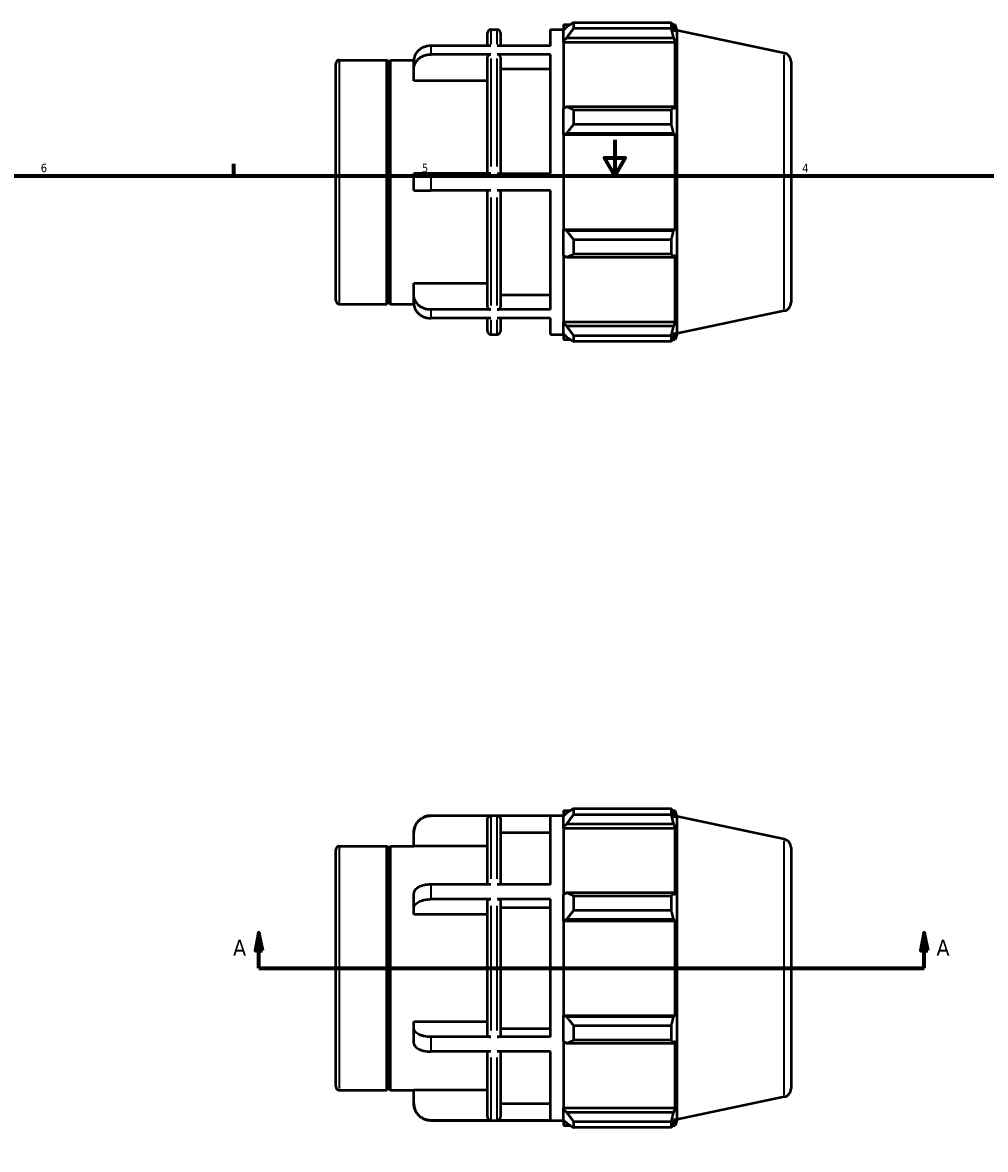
# Model space of a CAD drawing. Header units: inches. Extents: x -2.5 to 37.3, y -1.8 to 26.3.
# Tile 4 of 6: x 10.4 to 21.1, y 10.1 to 22.7. Entities that reach past the tile are written whole.
import ezdxf

# ---------------------------------------------------------------- set-up
doc = ezdxf.new("R2010")
doc.units = ezdxf.units.IN
doc.header["$MEASUREMENT"] = 0
for name, color, linetype, lineweight in [('Border (ANSI)', 7, 'Continuous', 70), ('Section Line (ANSI)', 7, 'Continuous', 70), ('Visible (ANSI)', 7, 'Continuous', 50), ('Visible Narrow (ANSI)', 7, 'Continuous', 35)]:
    doc.layers.add(name, color=color, linetype=linetype, lineweight=lineweight)
doc.styles.add('Label Text (ANSI)', font='tahoma.ttf')
doc.styles.add('Note Text (ANSI)', font='tahoma.ttf')

# ---------------------------------------------------------------- blocks, each defined once
blk = doc.blocks.new('Borders Default Border')
at = {"layer": 'Border (ANSI)'}
blk.add_line((12.75, 21), (12.75, 21.134), dxfattribs=at)
at = {"layer": 'Border (ANSI)', "flags": 128}
for points in [[(17, 21.4), (17, 21), (16.885, 21.2), (17.115, 21.2), (17, 21)], [(0.5, 1), (0.5, 21), (33.5, 21), (33.5, 1), (0.5, 1)]]:
    blk.add_lwpolyline(points, dxfattribs=at)
at = {"layer": 'Border (ANSI)', "color": 5, "true_color": 0x0000ff, "char_height": 0.0945, "attachment_point": 7, "style": 'Note Text (ANSI)'}
for s, insert in [('6', (10.595, 21.038)), ('5', (14.847, 21.038)), ('4', (19.092, 21.04))]:
    blk.add_mtext(s, dxfattribs=dict(at, insert=insert))
blk = doc.blocks.new('2dTransSection0')
at = {"layer": 'Section Line (ANSI)', "linetype": 'Continuous'}
for p, q in [((13.03, 12.558), (12.991, 12.361)), ((13.03, 12.361), (13.03, 12.558)), ((13.07, 12.361), (13.03, 12.558)), ((20.453, 12.558), (20.414, 12.361)), ((20.453, 12.361), (20.453, 12.558)), ((20.493, 12.361), (20.453, 12.558)), ((12.991, 12.361), (13.07, 12.361)), ((13.03, 12.165), (13.03, 12.361)), ((20.414, 12.361), (20.493, 12.361)), ((20.453, 12.165), (20.453, 12.361)), ((13.03, 12.165), (13.357, 12.165)), ((20.127, 12.165), (20.453, 12.165))]:
    blk.add_line(p, q, dxfattribs=at)
at = {"layer": 'Section Line (ANSI)'}
blk.add_line((13.03, 12.165), (20.453, 12.165), dxfattribs=at)
at = {"layer": 'Section Line (ANSI)', "linetype": 'Continuous', "flags": 128}
for points in [[(13.07, 12.361), (13.03, 12.558), (12.991, 12.361), (13.07, 12.361)], [(20.493, 12.361), (20.453, 12.558), (20.414, 12.361), (20.493, 12.361)]]:
    blk.add_lwpolyline(points, dxfattribs=at)
at = {"layer": 'Section Line (ANSI)'}
for points in [[(13.07, 12.361), (13.03, 12.558), (12.991, 12.361), (13.07, 12.361)], [(20.493, 12.361), (20.453, 12.558), (20.414, 12.361), (20.493, 12.361)]]:
    blk.add_solid(points, dxfattribs=at)
at = {"layer": 'Section Line (ANSI)', "char_height": 0.18, "attachment_point": 7, "style": 'Label Text (ANSI)'}
for insert in [(12.741, 12.302), (20.59, 12.302)]:
    blk.add_mtext('A', dxfattribs=dict(at, insert=insert))

msp = doc.modelspace()

# ---------------------------------------------------------------- linework, layer by layer
at = {"layer": 'Visible (ANSI)'}
for p, q in [((15.618, 22.632), (15.687, 22.632)), ((16.282, 22.449), (16.282, 22.632)), ((16.282, 22.632), (16.427, 22.632)), ((16.427, 22.688), (16.427, 22.625)), ((16.427, 22.688), (16.507, 22.688)), ((16.465, 22.661), (16.427, 22.625)), ((16.427, 22.506), (16.427, 22.625)), ((16.54, 22.709), (16.54, 22.641)), ((16.54, 22.709), (17.632, 22.709)), ((17.632, 22.641), (16.54, 22.641)), ((17.632, 22.641), (17.632, 22.709)), ((17.643, 22.688), (17.675, 22.688)), ((17.675, 22.607), (17.657, 22.661)), ((17.697, 22.621), (17.675, 22.688)), ((17.675, 22.607), (17.675, 22.688)), ((15.58, 22.449), (15.58, 22.594)), ((15.725, 22.594), (15.725, 22.449)), ((16.427, 22.506), (16.465, 22.54)), ((16.427, 22.49), (16.427, 22.506)), ((16.465, 22.54), (17.657, 22.54)), ((17.657, 22.54), (17.675, 22.49)), ((17.697, 19.24), (17.697, 22.621)), ((18.892, 22.367), (17.697, 22.621)), ((15.618, 22.449), (14.947, 22.449)), ((16.282, 22.449), (15.687, 22.449)), ((16.427, 22.49), (16.427, 21.751)), ((16.427, 22.49), (17.675, 22.49)), ((17.675, 21.742), (17.675, 22.49)), ((13.887, 19.608), (13.887, 22.253)), ((13.925, 22.291), (14.457, 22.291)), ((14.457, 19.57), (14.457, 22.291)), ((14.477, 22.272), (14.457, 22.291)), ((14.477, 22.272), (14.497, 22.291)), ((14.477, 19.589), (14.477, 22.272)), ((14.497, 19.57), (14.497, 22.291)), ((14.497, 22.291), (14.758, 22.291)), ((14.758, 22.19), (14.758, 22.285)), ((15.618, 22.354), (14.947, 22.354)), ((15.58, 21.025), (15.58, 22.321)), ((16.282, 22.354), (15.687, 22.354)), ((15.725, 22.321), (15.725, 21.025)), ((16.282, 21.025), (16.282, 22.354)), ((18.967, 22.274), (18.967, 19.587)), ((14.758, 22.059), (14.758, 22.19)), ((16.282, 22.19), (15.725, 22.19)), ((15.58, 22.059), (14.758, 22.059)), ((16.465, 21.768), (16.427, 21.751)), ((16.427, 21.465), (16.427, 21.751)), ((17.657, 21.768), (16.465, 21.768)), ((17.675, 21.742), (17.657, 21.768)), ((16.54, 21.735), (16.54, 21.57)), ((16.54, 21.735), (17.632, 21.735)), ((17.632, 21.57), (17.632, 21.735)), ((17.632, 21.57), (16.54, 21.57)), ((16.427, 21.465), (16.465, 21.476)), ((16.427, 21.459), (16.427, 21.465)), ((16.427, 21.459), (16.427, 20.402)), ((16.427, 21.459), (17.675, 21.459)), ((16.465, 21.476), (17.657, 21.476)), ((17.657, 21.476), (17.675, 21.459)), ((17.675, 20.402), (17.675, 21.459)), ((14.947, 21.025), (14.758, 21.025)), ((14.758, 20.836), (14.758, 21.025)), ((15.618, 21.025), (14.947, 21.025)), ((15.687, 21.025), (16.282, 21.025)), ((14.758, 20.836), (14.947, 20.836)), ((15.618, 20.836), (14.947, 20.836)), ((15.58, 19.54), (15.58, 20.836)), ((16.282, 20.836), (15.687, 20.836)), ((15.725, 20.836), (15.725, 19.54)), ((16.282, 19.507), (16.282, 20.836)), ((16.427, 20.396), (16.427, 20.402)), ((16.427, 20.402), (17.675, 20.402)), ((16.427, 20.11), (16.427, 20.396)), ((16.465, 20.385), (16.427, 20.396)), ((17.657, 20.385), (16.465, 20.385)), ((17.675, 20.402), (17.657, 20.385)), ((16.54, 20.291), (16.54, 20.126)), ((16.54, 20.291), (17.632, 20.291)), ((17.632, 20.126), (17.632, 20.291)), ((16.427, 20.11), (16.427, 19.371)), ((16.427, 20.11), (16.465, 20.093)), ((17.632, 20.126), (16.54, 20.126)), ((17.657, 20.093), (17.675, 20.119)), ((17.675, 19.371), (17.675, 20.119)), ((16.465, 20.093), (17.657, 20.093)), ((14.758, 19.671), (14.758, 19.802)), ((14.758, 19.802), (15.58, 19.802)), ((14.758, 19.576), (14.758, 19.671)), ((15.725, 19.671), (16.282, 19.671)), ((13.925, 19.57), (14.457, 19.57)), ((14.477, 19.589), (14.457, 19.57)), ((14.477, 19.589), (14.497, 19.57)), ((14.497, 19.57), (14.758, 19.57)), ((15.618, 19.507), (14.947, 19.507)), ((16.282, 19.507), (15.687, 19.507)), ((18.892, 19.494), (17.697, 19.24)), ((15.618, 19.412), (14.947, 19.412)), ((15.58, 19.267), (15.58, 19.412)), ((16.282, 19.412), (15.687, 19.412)), ((15.725, 19.412), (15.725, 19.267)), ((16.282, 19.23), (16.282, 19.412)), ((16.427, 19.355), (16.427, 19.371)), ((16.427, 19.371), (17.675, 19.371)), ((16.427, 19.236), (16.427, 19.355)), ((16.465, 19.321), (16.427, 19.355)), ((17.675, 19.371), (17.657, 19.321)), ((15.618, 19.23), (15.687, 19.23)), ((16.282, 19.23), (16.427, 19.23)), ((16.427, 19.236), (16.427, 19.173)), ((16.427, 19.236), (16.465, 19.2)), ((17.657, 19.321), (16.465, 19.321)), ((17.657, 19.2), (17.675, 19.254)), ((17.675, 19.173), (17.675, 19.254)), ((17.697, 19.24), (17.675, 19.173)), ((16.427, 19.173), (16.507, 19.173)), ((16.54, 19.22), (16.54, 19.152)), ((16.54, 19.22), (17.632, 19.22)), ((17.632, 19.152), (16.54, 19.152)), ((17.632, 19.152), (17.632, 19.22)), ((17.643, 19.173), (17.675, 19.173)), ((14.947, 13.866), (16.427, 13.866)), ((15.618, 13.863), (14.947, 13.863)), ((15.58, 13.096), (15.58, 13.825)), ((16.282, 13.863), (15.687, 13.863)), ((15.725, 13.825), (15.725, 13.096)), ((16.282, 13.096), (16.282, 13.863)), ((16.427, 13.922), (16.427, 13.859)), ((16.427, 13.922), (16.507, 13.922)), ((16.465, 13.895), (16.427, 13.859)), ((16.427, 13.74), (16.427, 13.859)), ((16.54, 13.943), (16.54, 13.875)), ((16.54, 13.943), (17.632, 13.943)), ((17.632, 13.875), (16.54, 13.875)), ((17.632, 13.875), (17.632, 13.943)), ((17.643, 13.922), (17.675, 13.922)), ((17.675, 13.841), (17.657, 13.895)), ((17.697, 13.855), (17.675, 13.922)), ((17.675, 13.841), (17.675, 13.922)), ((17.697, 10.474), (17.697, 13.855)), ((18.892, 13.601), (17.697, 13.855)), ((16.427, 13.74), (16.465, 13.774)), ((16.427, 13.724), (16.427, 13.74)), ((16.427, 13.724), (16.427, 12.985)), ((16.427, 13.724), (17.675, 13.724)), ((16.465, 13.774), (17.657, 13.774)), ((17.657, 13.774), (17.675, 13.724)), ((17.675, 12.976), (17.675, 13.724)), ((14.758, 13.674), (14.758, 13.677)), ((14.758, 13.522), (14.758, 13.674)), ((16.282, 13.674), (15.725, 13.674)), ((13.887, 10.842), (13.887, 13.487)), ((13.925, 13.525), (14.457, 13.525)), ((14.457, 10.804), (14.457, 13.525)), ((14.477, 13.506), (14.457, 13.525)), ((14.477, 13.506), (14.497, 13.525)), ((14.477, 10.823), (14.477, 13.506)), ((14.497, 10.804), (14.497, 13.525)), ((14.497, 13.525), (14.758, 13.525)), ((15.58, 13.522), (14.758, 13.522)), ((18.967, 13.508), (18.967, 10.821)), ((15.618, 13.096), (14.947, 13.096)), ((16.282, 13.096), (15.687, 13.096)), ((14.758, 12.837), (14.758, 13.001)), ((16.465, 13.002), (16.427, 12.985)), ((16.427, 12.699), (16.427, 12.985)), ((17.657, 13.002), (16.465, 13.002)), ((16.54, 12.97), (16.54, 12.805)), ((16.54, 12.97), (17.632, 12.97)), ((17.632, 12.805), (17.632, 12.97)), ((17.675, 12.976), (17.657, 13.002)), ((14.758, 12.761), (14.758, 12.837)), ((15.618, 12.932), (14.947, 12.932)), ((15.58, 11.416), (15.58, 12.913)), ((16.282, 12.932), (15.687, 12.932)), ((15.725, 12.913), (15.725, 11.416)), ((16.282, 12.837), (15.725, 12.837)), ((16.282, 11.397), (16.282, 12.932)), ((15.58, 12.761), (14.758, 12.761)), ((16.427, 12.699), (16.465, 12.71)), ((16.427, 12.693), (16.427, 12.699)), ((16.427, 12.693), (16.427, 11.636)), ((16.427, 12.693), (17.675, 12.693)), ((16.465, 12.71), (17.657, 12.71)), ((17.632, 12.805), (16.54, 12.805)), ((17.657, 12.71), (17.675, 12.693)), ((17.675, 11.636), (17.675, 12.693)), ((14.758, 11.492), (14.758, 11.568)), ((14.758, 11.568), (15.58, 11.568)), ((16.427, 11.63), (16.427, 11.636)), ((16.427, 11.636), (17.675, 11.636)), ((16.465, 11.619), (16.427, 11.63)), ((16.427, 11.344), (16.427, 11.63)), ((17.657, 11.619), (16.465, 11.619)), ((17.675, 11.636), (17.657, 11.619)), ((14.758, 11.328), (14.758, 11.492)), ((15.725, 11.492), (16.282, 11.492)), ((16.54, 11.525), (16.54, 11.36)), ((16.54, 11.525), (17.632, 11.525)), ((17.632, 11.36), (17.632, 11.525)), ((15.618, 11.397), (14.947, 11.397)), ((16.282, 11.397), (15.687, 11.397)), ((16.427, 11.344), (16.465, 11.327)), ((16.427, 11.344), (16.427, 10.605)), ((16.465, 11.327), (17.657, 11.327)), ((17.632, 11.36), (16.54, 11.36)), ((17.657, 11.327), (17.675, 11.353)), ((17.675, 10.605), (17.675, 11.353)), ((15.618, 11.234), (14.947, 11.234)), ((15.58, 10.504), (15.58, 11.234)), ((16.282, 11.234), (15.687, 11.234)), ((15.725, 11.234), (15.725, 10.504)), ((16.282, 10.466), (16.282, 11.234)), ((14.477, 10.823), (14.457, 10.804)), ((14.477, 10.823), (14.497, 10.804)), ((13.925, 10.804), (14.457, 10.804)), ((14.497, 10.804), (14.758, 10.804)), ((14.758, 10.655), (14.758, 10.807)), ((14.758, 10.807), (15.58, 10.807)), ((18.892, 10.728), (17.697, 10.474)), ((14.758, 10.653), (14.758, 10.655)), ((15.725, 10.655), (16.282, 10.655)), ((16.427, 10.589), (16.427, 10.605)), ((16.427, 10.605), (17.675, 10.605)), ((16.427, 10.47), (16.427, 10.589)), ((16.465, 10.555), (16.427, 10.589)), ((17.675, 10.605), (17.657, 10.555)), ((15.618, 10.466), (14.947, 10.466)), ((14.947, 10.464), (16.427, 10.464)), ((16.282, 10.466), (15.687, 10.466)), ((16.427, 10.47), (16.465, 10.434)), ((16.427, 10.47), (16.427, 10.407)), ((17.657, 10.555), (16.465, 10.555)), ((16.54, 10.455), (16.54, 10.386)), ((16.54, 10.455), (17.632, 10.455)), ((17.632, 10.386), (17.632, 10.455)), ((17.657, 10.434), (17.675, 10.488)), ((17.675, 10.407), (17.675, 10.488)), ((17.697, 10.474), (17.675, 10.407)), ((16.427, 10.407), (16.507, 10.407)), ((17.632, 10.386), (16.54, 10.386)), ((17.643, 10.407), (17.675, 10.407))]:
    msp.add_line(p, q, dxfattribs=at)
for centre, radius, start, end in [((15.618, 22.594), 0.0379, 90, 180), ((15.687, 22.594), 0.0379, 0, 90), ((13.925, 22.253), 0.0379, 90, 180), ((18.872, 22.274), 0.0947, 0, 78), ((13.925, 19.608), 0.0379, 180, 270), ((18.872, 19.587), 0.0947, 282, 0), ((15.618, 19.267), 0.0379, 180, 270), ((15.687, 19.267), 0.0379, 270, 0), ((14.947, 13.677), 0.189, 90, 180), ((18.872, 13.508), 0.0947, 0, 78), ((13.925, 13.487), 0.0379, 90, 180), ((13.925, 10.842), 0.0379, 180, 270), ((18.872, 10.821), 0.0947, 282, 0), ((14.947, 10.653), 0.189, 180, 270)]:
    msp.add_arc(centre, radius, start, end, dxfattribs=at)
for points, weights in [([(16.54, 22.709), (16.501, 22.684), (16.465, 22.661)], [1.01225901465, 1.00886867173, 1.00466887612]), ([(16.465, 22.54), (16.501, 22.589), (16.54, 22.641)], [1.00466887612, 1.00886867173, 1.01225901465]), ([(17.632, 22.709), (17.645, 22.684), (17.657, 22.661)], [1, 1.00116283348, 1.001508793]), ([(17.657, 22.54), (17.645, 22.589), (17.632, 22.641)], [1.001508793, 1.00116283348, 1]), ([(16.54, 21.735), (16.501, 21.752), (16.465, 21.768)], [1.01225901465, 1.00886867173, 1.00466887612]), ([(17.632, 21.735), (17.645, 21.752), (17.657, 21.768)], [1, 1.00116283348, 1.001508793]), ([(16.465, 21.476), (16.501, 21.522), (16.54, 21.57)], [1.00466887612, 1.00886867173, 1.01225901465]), ([(17.657, 21.476), (17.645, 21.522), (17.632, 21.57)], [1.001508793, 1.00116283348, 1]), ([(16.54, 20.291), (16.501, 20.339), (16.465, 20.385)], [1.01225901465, 1.00886867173, 1.00466887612]), ([(17.632, 20.291), (17.645, 20.339), (17.657, 20.385)], [1, 1.00116283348, 1.001508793]), ([(16.465, 20.093), (16.501, 20.109), (16.54, 20.126)], [1.00466887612, 1.00886867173, 1.01225901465]), ([(17.657, 20.093), (17.645, 20.109), (17.632, 20.126)], [1.001508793, 1.00116283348, 1]), ([(16.54, 19.22), (16.501, 19.272), (16.465, 19.321)], [1.01225901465, 1.00886867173, 1.00466887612]), ([(17.632, 19.22), (17.645, 19.272), (17.657, 19.321)], [1, 1.00116283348, 1.001508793]), ([(16.465, 19.2), (16.501, 19.177), (16.54, 19.152)], [1.00466887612, 1.00886867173, 1.01225901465]), ([(17.657, 19.2), (17.645, 19.177), (17.632, 19.152)], [1.001508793, 1.00116283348, 1]), ([(16.54, 13.943), (16.501, 13.918), (16.465, 13.895)], [1.01225901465, 1.00886867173, 1.00466887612]), ([(16.465, 13.774), (16.501, 13.823), (16.54, 13.875)], [1.00466887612, 1.00886867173, 1.01225901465]), ([(17.632, 13.943), (17.645, 13.918), (17.657, 13.895)], [1, 1.00116283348, 1.001508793]), ([(17.657, 13.774), (17.645, 13.823), (17.632, 13.875)], [1.001508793, 1.00116283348, 1]), ([(16.54, 12.97), (16.501, 12.986), (16.465, 13.002)], [1.01225901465, 1.00886867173, 1.00466887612]), ([(17.632, 12.97), (17.645, 12.986), (17.657, 13.002)], [1, 1.00116283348, 1.001508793]), ([(16.465, 12.71), (16.501, 12.756), (16.54, 12.805)], [1.00466887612, 1.00886867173, 1.01225901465]), ([(17.657, 12.71), (17.645, 12.756), (17.632, 12.805)], [1.001508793, 1.00116283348, 1]), ([(16.54, 11.525), (16.501, 11.573), (16.465, 11.619)], [1.01225901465, 1.00886867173, 1.00466887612]), ([(17.632, 11.525), (17.645, 11.573), (17.657, 11.619)], [1, 1.00116283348, 1.001508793]), ([(16.465, 11.327), (16.501, 11.343), (16.54, 11.36)], [1.00466887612, 1.00886867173, 1.01225901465]), ([(17.657, 11.327), (17.645, 11.343), (17.632, 11.36)], [1.001508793, 1.00116283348, 1]), ([(16.54, 10.455), (16.501, 10.506), (16.465, 10.555)], [1.01225901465, 1.00886867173, 1.00466887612]), ([(16.465, 10.434), (16.501, 10.411), (16.54, 10.386)], [1.00466887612, 1.00886867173, 1.01225901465]), ([(17.632, 10.455), (17.645, 10.506), (17.657, 10.555)], [1, 1.00116283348, 1.001508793]), ([(17.657, 10.434), (17.645, 10.411), (17.632, 10.386)], [1.001508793, 1.00116283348, 1])]:
    msp.add_rational_spline(points, weights, degree=2, dxfattribs=at)
for points, knots in [([(14.947, 22.449), (14.935, 22.449), (14.922, 22.448), (14.897, 22.443), (14.885, 22.44), (14.864, 22.432), (14.852, 22.427), (14.831, 22.415), (14.821, 22.408), (14.805, 22.393), (14.797, 22.385), (14.783, 22.367), (14.777, 22.357), (14.768, 22.338), (14.764, 22.327), (14.759, 22.306), (14.758, 22.295), (14.758, 22.285)], [0, 0, 0, 0, 0.0888216, 0.0888216, 0.1776432, 0.1776432, 0.2665352, 0.2665352, 0.3554272, 0.3554272, 0.4444153, 0.4444153, 0.5334035, 0.5334035, 0.6224921, 0.6224921, 0.7115806, 0.7115806, 0.7115806, 0.7115806]), ([(14.758, 22.19), (14.758, 22.2), (14.759, 22.211), (14.764, 22.233), (14.768, 22.244), (14.777, 22.262), (14.783, 22.272), (14.797, 22.29), (14.805, 22.299), (14.821, 22.313), (14.831, 22.32), (14.852, 22.333), (14.864, 22.338), (14.885, 22.345), (14.897, 22.349), (14.922, 22.353), (14.935, 22.354), (14.947, 22.354)], [-0.7115806, -0.7115806, -0.7115806, -0.7115806, -0.6224921, -0.6224921, -0.5334035, -0.5334035, -0.4444153, -0.4444153, -0.3554272, -0.3554272, -0.2665352, -0.2665352, -0.1776432, -0.1776432, -0.0888216, -0.0888216, 0, 0, 0, 0]), ([(15.618, 22.354), (15.613, 22.354), (15.608, 22.353), (15.599, 22.35), (15.595, 22.347), (15.588, 22.342), (15.585, 22.338), (15.581, 22.33), (15.58, 22.325), (15.58, 22.321)], [0, 0, 0, 0, 0.0355993, 0.0355993, 0.0712268, 0.0712268, 0.1068891, 0.1068891, 0.1425817, 0.1425817, 0.1425817, 0.1425817]), ([(15.725, 22.321), (15.725, 22.325), (15.724, 22.33), (15.721, 22.338), (15.718, 22.342), (15.711, 22.347), (15.706, 22.35), (15.698, 22.353), (15.692, 22.354), (15.687, 22.354)], [-0.1425817, -0.1425817, -0.1425817, -0.1425817, -0.1068891, -0.1068891, -0.0712268, -0.0712268, -0.0355993, -0.0355993, 0, 0, 0, 0]), ([(14.947, 19.507), (14.935, 19.507), (14.922, 19.508), (14.897, 19.512), (14.885, 19.516), (14.864, 19.523), (14.852, 19.528), (14.831, 19.541), (14.821, 19.548), (14.805, 19.562), (14.797, 19.571), (14.783, 19.589), (14.777, 19.599), (14.768, 19.617), (14.764, 19.628), (14.759, 19.65), (14.758, 19.661), (14.758, 19.671)], [0, 0, 0, 0, 0.0888216, 0.0888216, 0.1776432, 0.1776432, 0.2665352, 0.2665352, 0.3554272, 0.3554272, 0.4444153, 0.4444153, 0.5334035, 0.5334035, 0.6224921, 0.6224921, 0.7115806, 0.7115806, 0.7115806, 0.7115806]), ([(14.758, 19.576), (14.758, 19.566), (14.759, 19.555), (14.764, 19.534), (14.768, 19.523), (14.777, 19.504), (14.783, 19.494), (14.797, 19.476), (14.805, 19.468), (14.821, 19.453), (14.831, 19.446), (14.852, 19.434), (14.864, 19.429), (14.885, 19.421), (14.897, 19.418), (14.922, 19.413), (14.935, 19.412), (14.947, 19.412)], [-0.7115806, -0.7115806, -0.7115806, -0.7115806, -0.6224921, -0.6224921, -0.5334035, -0.5334035, -0.4444153, -0.4444153, -0.3554272, -0.3554272, -0.2665352, -0.2665352, -0.1776432, -0.1776432, -0.0888216, -0.0888216, 0, 0, 0, 0]), ([(15.58, 19.54), (15.58, 19.536), (15.581, 19.531), (15.585, 19.523), (15.588, 19.519), (15.595, 19.514), (15.599, 19.511), (15.608, 19.508), (15.613, 19.507), (15.618, 19.507)], [-0.1425817, -0.1425817, -0.1425817, -0.1425817, -0.1068891, -0.1068891, -0.0712268, -0.0712268, -0.0355993, -0.0355993, 0, 0, 0, 0]), ([(15.687, 19.507), (15.692, 19.507), (15.698, 19.508), (15.706, 19.511), (15.711, 19.514), (15.718, 19.519), (15.721, 19.523), (15.724, 19.531), (15.725, 19.536), (15.725, 19.54)], [0, 0, 0, 0, 0.0355993, 0.0355993, 0.0712268, 0.0712268, 0.1068891, 0.1068891, 0.1425817, 0.1425817, 0.1425817, 0.1425817]), ([(14.758, 13.674), (14.758, 13.685), (14.759, 13.698), (14.764, 13.723), (14.768, 13.735), (14.777, 13.757), (14.783, 13.768), (14.797, 13.789), (14.805, 13.799), (14.821, 13.816), (14.831, 13.824), (14.852, 13.838), (14.864, 13.844), (14.885, 13.853), (14.897, 13.857), (14.922, 13.862), (14.935, 13.863), (14.947, 13.863)], [-0.7115806, -0.7115806, -0.7115806, -0.7115806, -0.6224921, -0.6224921, -0.5334035, -0.5334035, -0.4444153, -0.4444153, -0.3554272, -0.3554272, -0.2665352, -0.2665352, -0.1776432, -0.1776432, -0.0888216, -0.0888216, 0, 0, 0, 0]), ([(15.58, 13.825), (15.58, 13.83), (15.581, 13.835), (15.585, 13.844), (15.588, 13.848), (15.595, 13.855), (15.599, 13.858), (15.608, 13.862), (15.613, 13.863), (15.618, 13.863)], [0.4277541, 0.4277541, 0.4277541, 0.4277541, 0.4634466, 0.4634466, 0.499109, 0.499109, 0.5347364, 0.5347364, 0.5703358, 0.5703358, 0.5703358, 0.5703358]), ([(15.687, 13.863), (15.692, 13.863), (15.698, 13.862), (15.706, 13.858), (15.711, 13.855), (15.718, 13.848), (15.721, 13.844), (15.724, 13.835), (15.725, 13.83), (15.725, 13.825)], [0, 0, 0, 0, 0.0355993, 0.0355993, 0.0712268, 0.0712268, 0.1068891, 0.1068891, 0.1425817, 0.1425817, 0.1425817, 0.1425817]), ([(14.947, 13.096), (14.935, 13.096), (14.922, 13.095), (14.897, 13.093), (14.885, 13.091), (14.864, 13.086), (14.852, 13.083), (14.831, 13.076), (14.821, 13.072), (14.805, 13.064), (14.797, 13.059), (14.783, 13.048), (14.777, 13.043), (14.768, 13.032), (14.764, 13.026), (14.759, 13.013), (14.758, 13.007), (14.758, 13.001)], [0, 0, 0, 0, 0.0888216, 0.0888216, 0.1776432, 0.1776432, 0.2665352, 0.2665352, 0.3554272, 0.3554272, 0.4444153, 0.4444153, 0.5334035, 0.5334035, 0.6224921, 0.6224921, 0.7115806, 0.7115806, 0.7115806, 0.7115806]), ([(14.758, 12.837), (14.758, 12.843), (14.759, 12.849), (14.764, 12.862), (14.768, 12.868), (14.777, 12.879), (14.783, 12.885), (14.797, 12.895), (14.805, 12.9), (14.821, 12.908), (14.831, 12.912), (14.852, 12.919), (14.864, 12.922), (14.885, 12.927), (14.897, 12.929), (14.922, 12.931), (14.935, 12.932), (14.947, 12.932)], [-0.7115806, -0.7115806, -0.7115806, -0.7115806, -0.6224921, -0.6224921, -0.5334035, -0.5334035, -0.4444153, -0.4444153, -0.3554272, -0.3554272, -0.2665352, -0.2665352, -0.1776432, -0.1776432, -0.0888216, -0.0888216, 0, 0, 0, 0]), ([(15.618, 12.932), (15.613, 12.932), (15.608, 12.931), (15.599, 12.93), (15.595, 12.928), (15.588, 12.925), (15.585, 12.922), (15.581, 12.918), (15.58, 12.915), (15.58, 12.913)], [0, 0, 0, 0, 0.0355993, 0.0355993, 0.0712268, 0.0712268, 0.1068891, 0.1068891, 0.1425817, 0.1425817, 0.1425817, 0.1425817]), ([(15.725, 12.913), (15.725, 12.915), (15.724, 12.918), (15.721, 12.922), (15.718, 12.925), (15.711, 12.928), (15.706, 12.93), (15.698, 12.931), (15.692, 12.932), (15.687, 12.932)], [-0.1425817, -0.1425817, -0.1425817, -0.1425817, -0.1068891, -0.1068891, -0.0712268, -0.0712268, -0.0355993, -0.0355993, 0, 0, 0, 0]), ([(14.947, 11.397), (14.935, 11.397), (14.922, 11.398), (14.897, 11.4), (14.885, 11.402), (14.864, 11.407), (14.852, 11.41), (14.831, 11.417), (14.821, 11.421), (14.805, 11.429), (14.797, 11.434), (14.783, 11.445), (14.777, 11.45), (14.768, 11.461), (14.764, 11.467), (14.759, 11.48), (14.758, 11.486), (14.758, 11.492)], [0, 0, 0, 0, 0.0888216, 0.0888216, 0.1776432, 0.1776432, 0.2665352, 0.2665352, 0.3554272, 0.3554272, 0.4444153, 0.4444153, 0.5334035, 0.5334035, 0.6224921, 0.6224921, 0.7115806, 0.7115806, 0.7115806, 0.7115806]), ([(14.758, 11.328), (14.758, 11.322), (14.759, 11.316), (14.764, 11.303), (14.768, 11.297), (14.777, 11.287), (14.783, 11.281), (14.797, 11.27), (14.805, 11.265), (14.821, 11.257), (14.831, 11.253), (14.852, 11.246), (14.864, 11.243), (14.885, 11.238), (14.897, 11.237), (14.922, 11.234), (14.935, 11.234), (14.947, 11.234)], [-0.7115806, -0.7115806, -0.7115806, -0.7115806, -0.6224921, -0.6224921, -0.5334035, -0.5334035, -0.4444153, -0.4444153, -0.3554272, -0.3554272, -0.2665352, -0.2665352, -0.1776432, -0.1776432, -0.0888216, -0.0888216, 0, 0, 0, 0]), ([(15.58, 11.416), (15.58, 11.414), (15.581, 11.411), (15.585, 11.407), (15.588, 11.404), (15.595, 11.401), (15.599, 11.4), (15.608, 11.398), (15.613, 11.397), (15.618, 11.397)], [-0.1425817, -0.1425817, -0.1425817, -0.1425817, -0.1068891, -0.1068891, -0.0712268, -0.0712268, -0.0355993, -0.0355993, 0, 0, 0, 0]), ([(15.687, 11.397), (15.692, 11.397), (15.698, 11.398), (15.706, 11.4), (15.711, 11.401), (15.718, 11.404), (15.721, 11.407), (15.724, 11.411), (15.725, 11.414), (15.725, 11.416)], [0, 0, 0, 0, 0.0355993, 0.0355993, 0.0712268, 0.0712268, 0.1068891, 0.1068891, 0.1425817, 0.1425817, 0.1425817, 0.1425817]), ([(14.947, 10.466), (14.935, 10.466), (14.922, 10.467), (14.897, 10.472), (14.885, 10.476), (14.864, 10.485), (14.852, 10.491), (14.831, 10.505), (14.821, 10.513), (14.805, 10.53), (14.797, 10.54), (14.783, 10.561), (14.777, 10.572), (14.768, 10.594), (14.764, 10.606), (14.759, 10.631), (14.758, 10.644), (14.758, 10.655)], [0, 0, 0, 0, 0.0888216, 0.0888216, 0.1776432, 0.1776432, 0.2665352, 0.2665352, 0.3554272, 0.3554272, 0.4444153, 0.4444153, 0.5334035, 0.5334035, 0.6224921, 0.6224921, 0.7115806, 0.7115806, 0.7115806, 0.7115806]), ([(15.58, 10.504), (15.58, 10.499), (15.581, 10.494), (15.585, 10.485), (15.588, 10.481), (15.595, 10.474), (15.599, 10.471), (15.608, 10.467), (15.613, 10.466), (15.618, 10.466)], [-0.1425817, -0.1425817, -0.1425817, -0.1425817, -0.1068891, -0.1068891, -0.0712268, -0.0712268, -0.0355993, -0.0355993, 0, 0, 0, 0]), ([(15.687, 10.466), (15.692, 10.466), (15.698, 10.467), (15.706, 10.471), (15.711, 10.474), (15.718, 10.481), (15.721, 10.485), (15.724, 10.494), (15.725, 10.499), (15.725, 10.504)], [0, 0, 0, 0, 0.0355993, 0.0355993, 0.0712268, 0.0712268, 0.1068891, 0.1068891, 0.1425817, 0.1425817, 0.1425817, 0.1425817])]:
    msp.add_open_spline(points, degree=3, knots=knots, dxfattribs=at)
at = {"layer": 'Visible Narrow (ANSI)'}
for p, q in [((15.618, 22.631), (15.618, 22.466)), ((15.687, 22.466), (15.687, 22.631)), ((14.947, 22.444), (14.947, 22.359)), ((13.925, 22.275), (13.925, 19.586)), ((15.618, 22.309), (15.618, 21.104)), ((15.687, 21.104), (15.687, 22.309)), ((18.892, 19.512), (18.892, 22.349)), ((14.947, 21.016), (14.947, 20.845)), ((15.618, 20.757), (15.618, 19.552)), ((15.687, 19.552), (15.687, 20.757)), ((14.947, 19.502), (14.947, 19.417)), ((15.618, 19.395), (15.618, 19.23)), ((15.687, 19.23), (15.687, 19.395)), ((14.947, 13.866), (14.947, 13.863)), ((15.618, 13.857), (15.618, 13.161)), ((15.687, 13.161), (15.687, 13.857)), ((18.892, 10.746), (18.892, 13.583)), ((13.925, 13.509), (13.925, 10.82)), ((14.947, 13.088), (14.947, 12.94)), ((15.618, 12.86), (15.618, 11.469)), ((15.687, 11.469), (15.687, 12.86)), ((14.947, 11.389), (14.947, 11.241)), ((15.618, 11.168), (15.618, 10.472)), ((15.687, 10.472), (15.687, 11.168)), ((14.947, 10.466), (14.947, 10.464))]:
    msp.add_line(p, q, dxfattribs=at)

# ---------------------------------------------------------------- block references
msp.add_blockref('Borders Default Border', (0, 0))
at = {"layer": 'Section Line (ANSI)'}
msp.add_blockref('2dTransSection0', (0, 0), dxfattribs=at)

doc.saveas('drawing.dxf')
